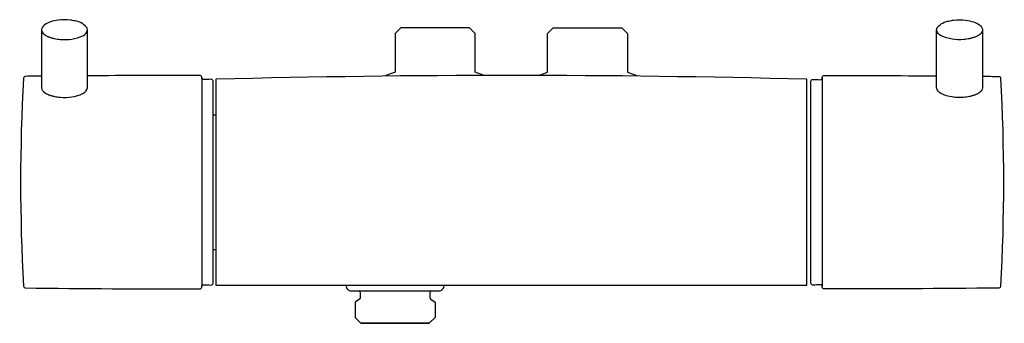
# Model space of a CAD drawing. Header units: millimetres. Extents: x -129 to 129, y -37 to 43.
import ezdxf

# ---------------------------------------------------------------- set-up
doc = ezdxf.new("R2010")
doc.units = ezdxf.units.MM
doc.header["$MEASUREMENT"] = 0
doc.layers.add('PLANNING', color=1, linetype='Continuous')

# ---------------------------------------------------------------- blocks, each defined once
blk = doc.blocks.new('96860000_f')
at = {"layer": 'PLANNING'}
for p, q in [((-81.25, 27.4), (-81.25, -27.35)), ((81.6, 27.38), (81.6, -27.37)), ((-78.25, 17.68), (-77.5, 17.68)), ((-78.25, -17.67), (-77.5, -17.67))]:
    blk.add_line(p, q, dxfattribs=at)
for points in [[(-120.92, 42.05, 0.082147), (-122.46, 41.28, 0.235577), (-123.25, 39.94), (-123.25, 24.77, 0.154289), (-123.01, 24.06), (-122.98, 24.02), (-122.95, 23.98), (-122.92, 23.94), (-122.88, 23.9), (-122.85, 23.86), (-122.81, 23.82), (-122.77, 23.78), (-122.73, 23.74), (-122.69, 23.7), (-122.65, 23.67), (-122.6, 23.63), (-122.55, 23.59), (-122.5, 23.55), (-122.45, 23.51), (-122.4, 23.47), (-122.35, 23.44), (-122.29, 23.4), (-122.23, 23.36), (-122.11, 23.29), (-121.99, 23.22), (-121.85, 23.15), (-121.72, 23.08), (-121.57, 23.01), (-121.42, 22.95), (-121.26, 22.89), (-121.1, 22.83), (-120.94, 22.77), (-120.77, 22.72), (-120.59, 22.67), (-120.42, 22.62), (-120.24, 22.57), (-120.05, 22.53), (-119.86, 22.49), (-119.48, 22.42), (-119.1, 22.36), (-118.71, 22.31), (-118.32, 22.28, 0.135884), (-112.45, 23.25, 0.267368), (-111.25, 24.77), (-111.25, 39.94, 0.154117), (-111.52, 40.75, 0.173444), (-114.42, 42.29, 0.032003), (-115.8, 42.52, 0.05436), (-118.9, 42.5, 0.04968), (-120.92, 42.05)], [(121.27, 42.04, -0.082147), (122.81, 41.27, -0.235577), (123.6, 39.93), (123.6, 24.76, -0.154289), (123.36, 24.05), (123.33, 24.01), (123.3, 23.97), (123.27, 23.93), (123.23, 23.89), (123.2, 23.85), (123.16, 23.81), (123.12, 23.77), (123.08, 23.73), (123.04, 23.69), (123, 23.65), (122.95, 23.61), (122.9, 23.57), (122.85, 23.54), (122.8, 23.5), (122.75, 23.46), (122.7, 23.42), (122.64, 23.38), (122.58, 23.35), (122.46, 23.27), (122.34, 23.2), (122.2, 23.13), (122.07, 23.07), (121.92, 23), (121.77, 22.94), (121.61, 22.87), (121.45, 22.82), (121.29, 22.76), (121.12, 22.71), (120.94, 22.65), (120.77, 22.61), (120.59, 22.56), (120.4, 22.52), (120.21, 22.48), (119.83, 22.41), (119.45, 22.35), (119.06, 22.3), (118.67, 22.26, -0.135884), (112.8, 23.24, -0.267368), (111.6, 24.76), (111.6, 39.93, -0.154117), (111.87, 40.73, -0.173444), (114.77, 42.28, -0.032003), (116.15, 42.51, -0.05436), (119.25, 42.48, -0.04968), (121.27, 42.04)], [(-123.25, 39.94, 0.154289), (-123.01, 39.23), (-122.98, 39.19), (-122.95, 39.15), (-122.92, 39.11), (-122.88, 39.07), (-122.85, 39.03), (-122.81, 38.99), (-122.77, 38.96), (-122.73, 38.92), (-122.69, 38.88), (-122.65, 38.84), (-122.6, 38.8), (-122.55, 38.76), (-122.5, 38.72), (-122.45, 38.68), (-122.4, 38.65), (-122.35, 38.61), (-122.29, 38.57), (-122.23, 38.53), (-122.11, 38.46), (-121.99, 38.39), (-121.85, 38.32), (-121.72, 38.25), (-121.57, 38.19), (-121.42, 38.12), (-121.26, 38.06), (-121.1, 38), (-120.94, 37.94), (-120.77, 37.89), (-120.59, 37.84), (-120.42, 37.79), (-120.24, 37.75), (-120.05, 37.7), (-119.86, 37.66), (-119.48, 37.59), (-119.1, 37.53), (-118.71, 37.49), (-118.32, 37.45, 0.135884), (-112.45, 38.42, 0.267368), (-111.25, 39.94)], [(123.6, 39.93, -0.154289), (123.36, 39.22), (123.33, 39.18), (123.3, 39.14), (123.27, 39.1), (123.23, 39.06), (123.2, 39.02), (123.16, 38.98), (123.12, 38.94), (123.08, 38.9), (123.04, 38.86), (123, 38.82), (122.95, 38.78), (122.9, 38.75), (122.85, 38.71), (122.8, 38.67), (122.75, 38.63), (122.7, 38.59), (122.64, 38.56), (122.58, 38.52), (122.46, 38.45), (122.34, 38.37), (122.2, 38.31), (122.07, 38.24), (121.92, 38.17), (121.77, 38.11), (121.61, 38.05), (121.45, 37.99), (121.29, 37.93), (121.12, 37.88), (120.94, 37.83), (120.77, 37.78), (120.59, 37.73), (120.4, 37.69), (120.21, 37.65), (119.83, 37.58), (119.45, 37.52), (119.06, 37.47), (118.67, 37.44, -0.135884), (112.8, 38.41, -0.267368), (111.6, 39.93)], [(-123.25, 27.81, -0.00317), (-127.53, 27.77, 0.397303), (-128.03, 27.3, 0.026803), (-128.03, -27.27, 0.39557), (-127.53, -27.74, 0.002591), (-81.75, -27.99, 0.409938), (-81.25, -27.49), (-81.25, -27.35, -0.420132), (-80.72, -26.87, 0.001577), (-78.76, -26.96, 0.420892), (-78.25, -26.46), (-78.25, 26.49, 0.420928), (-78.76, 26.99, 0.001574), (-80.72, 26.9, -0.429305), (-81.25, 27.4), (-81.25, 27.51, 0.414351), (-81.75, 28.01, 0.001687), (-111.25, 27.91)], [(77.5, -27), (77.5, 27, 0.012904), (-77.5, 27), (-77.5, -27), (77.5, -27)], [(123.6, 27.8, 0.00317), (127.88, 27.76, -0.397303), (128.38, 27.28, -0.026803), (128.38, -27.28, -0.39557), (127.88, -27.76, -0.002591), (82.1, -28, -0.409938), (81.6, -27.5), (81.6, -27.37, 0.420132), (81.07, -26.88, -0.001577), (79.11, -26.98, -0.420892), (78.6, -26.48), (78.6, 26.48, -0.420928), (79.11, 26.98, -0.001574), (81.07, 26.88, 0.429305), (81.6, 27.38), (81.6, 27.5, -0.414351), (82.1, 28, -0.001687), (111.6, 27.9)], [(-43.4, -27, 0.414214), (-41.9, -28.5), (-19.1, -28.5, 0.414214), (-17.6, -27)], [(-40.12, -28.5, -0.396905), (-39.65, -29), (-39.65, -30.24, -0.237781), (-39.86, -30.65), (-40.98, -31.45), (-40.98, -35.5), (-39.48, -37), (-21.52, -37), (-39.48, -37)], [(-20.88, -28.5, 0.396905), (-21.35, -29), (-21.35, -30.24, 0.237781), (-21.14, -30.65), (-20.02, -31.45), (-20.02, -35.5), (-21.52, -37)]]:
    blk.add_lwpolyline(points, format="xyb", dxfattribs=at)
for points in [[(-7.1, 27.99), (-7.1, 28), (-7.1, 28), (-7.1, 28), (-9.52, 28.88), (-9.52, 39), (-11.02, 40.5), (-28.98, 40.5), (-30.48, 39), (-30.48, 28.88), (-32.9, 28), (-32.9, 27.82)], [(7.1, 27.99), (7.1, 28), (7.1, 28), (7.1, 28), (9.52, 28.88), (9.52, 39), (11.02, 40.5), (28.98, 40.5), (30.48, 39), (30.48, 28.88), (32.9, 28), (32.9, 27.82)]]:
    blk.add_lwpolyline(points, dxfattribs=at)

msp = doc.modelspace()

# ---------------------------------------------------------------- block references
msp.add_blockref('96860000_f', (0, 0))

doc.saveas('drawing.dxf')
